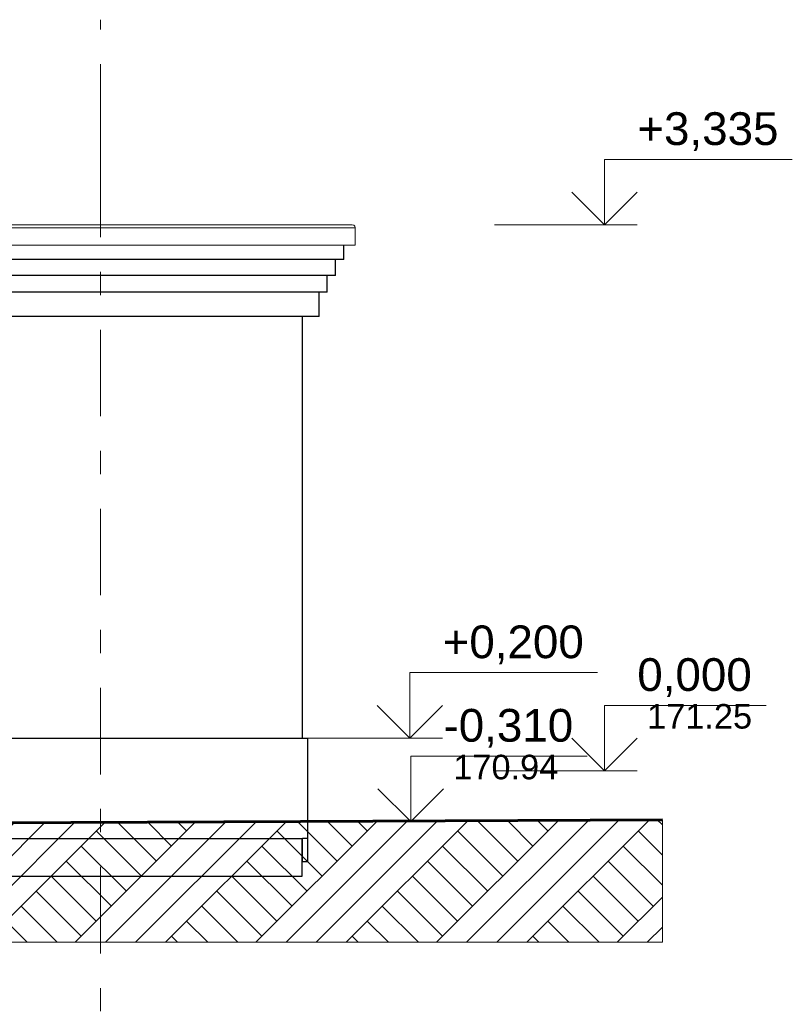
# Model space of a CAD drawing. Header units: millimetres. Extents: x -15683 to 202647, y -7448 to 20513.
# Tile 13 of 114: x -3041 to 1677, y -1426 to 4589. Entities that reach past the tile are written whole.
import ezdxf
from ezdxf.enums import TextEntityAlignment as Align

# ---------------------------------------------------------------- set-up
doc = ezdxf.new("R2010")
doc.units = ezdxf.units.MM
doc.header["$MEASUREMENT"] = 0
doc.linetypes.add('Штрих-Штриховая', pattern=[1093.611073, 529.166651, -211.666656, 141.111112, -211.666656])
for name, color, linetype, lineweight in [('1 Молдинги_Ном._пера__41', 7, 'Continuous', 60), ('1_Цоколь_Ном._пера__21', 7, 'Continuous', 30), ('2D - Общий_Ном._пера__2', 8, 'Continuous', 15), ('2D - Общий_Ном._пера__74', 255, 'Continuous', 0), ('Новый_1 Молдинги_Ном._пера__21', 7, 'Continuous', 30), ('Новый_Конструктив - Стены Внутренние несущие_Ном._пера__21', 7, 'Continuous', 30), ('Новый_Конструктив - Стены Несущие_Ном._пера__21', 7, 'Continuous', 30), ('Новый_Стены новые наружные_Ном._пера__21', 7, 'Continuous', 30), ('Новый_Фартук парапета_Ном._пера__1', 7, 'Continuous', 15), ('Размер - Отметка Уровня_Ном._пера__120', 7, 'Continuous', 5), ('Элемент Модели - Оси_Ном._пера__1', 7, 'Continuous', 15), ('Элемент Модели - Оси_Ном._пера__2', 8, 'Continuous', 15)]:
    doc.layers.add(name, color=color, linetype=linetype, lineweight=lineweight)
for name, color, linetype in [('1_Цоколь', 7, 'Continuous'), ('Новый_1 Молдинги', 7, 'Continuous'), ('Новый_Конструктив - Стены Внутренние несущие', 7, 'Continuous'), ('Новый_Конструктив - Стены Несущие', 7, 'Continuous'), ('Новый_Стены новые наружные', 7, 'Continuous'), ('Новый_Фартук парапета', 7, 'Continuous'), ('Размер - Отметка Уровня', 7, 'Continuous'), ('Элемент Модели - Оси', 7, 'Continuous')]:
    doc.layers.add(name, color=color, linetype=linetype)
doc.styles.add('СГЕНЕРИР_СТИЛЬ_1', font='arial.ttf')

# ---------------------------------------------------------------- blocks, each defined once
blk = doc.blocks.new('Элемент Разреза_8_1')
at = {"layer": 'Новый_Конструктив - Стены Несущие_Ном._пера__21', "color": 7, "linetype": 'Continuous', "lineweight": 30}
blk.add_line((-1317.2, 2775), (-1317.2, 2225), dxfattribs=at)
blk = doc.blocks.new('Элемент Разреза_15_1')
at = {"layer": 'Новый_Фартук парапета_Ном._пера__1', "color": 7, "linetype": 'Continuous', "lineweight": 15}
for p, q in [((-7467.2, 3335), (-7450.8, 3335)), ((-7467.2, 3317.6), (-7450.8, 3317.6)), ((-7340.8, 3335), (-1010.7, 3335)), ((-7340.8, 3317.6), (-992.2, 3317.6)), ((-1010.7, 3335), (-1001.5, 3333)), ((-1001.5, 3333), (-994.7, 3326.6)), ((-994.7, 3326.6), (-992.2, 3317.6)), ((-992.2, 3317.6), (-992.2, 3212.2)), ((-7467.2, 3212.2), (-7450.8, 3212.2)), ((-7340.8, 3212.2), (-992.2, 3212.2))]:
    blk.add_line(p, q, dxfattribs=at)
blk = doc.blocks.new('Элемент Разреза_19_1')
at = {"layer": 'Новый_1 Молдинги_Ном._пера__21', "color": 7, "linetype": 'Continuous', "lineweight": 30}
for p, q in [((-7466.2, 3124.4), (-7466.2, 3212.2)), ((-1062.9, 3124.4), (-1062.9, 3212.2)), ((-7450.8, 3124.4), (-7466.2, 3124.4)), ((-7466.2, 3025), (-7466.2, 3124.4)), ((-1062.9, 3124.4), (-7340.8, 3124.4)), ((-1112.9, 3025), (-1112.9, 3124.4)), ((-7466.2, 2925), (-7466.2, 3025)), ((-7450.8, 3025), (-7466.2, 3025)), ((-1112.9, 3025), (-7340.8, 3025)), ((-1162.9, 2925), (-1162.9, 3025)), ((-7466.2, 2775), (-7466.2, 2925)), ((-7450.8, 2925), (-7466.2, 2925)), ((-1162.9, 2925), (-7340.8, 2925)), ((-1212.9, 2775), (-1212.9, 2925)), ((-7450.8, 2775), (-7466.2, 2775)), ((-1212.9, 2775), (-7340.8, 2775))]:
    blk.add_line(p, q, dxfattribs=at)
blk = doc.blocks.new('Элемент Разреза_23_1')
at = {"layer": '1_Цоколь_Ном._пера__21', "color": 7, "linetype": 'Continuous', "lineweight": 30}
for p, q in [((-1314.8, 200), (-1284.8, 200)), ((-1284.8, 200), (-1284.8, -413.5)), ((-1314.8, -555.8), (-1314.8, -413.5)), ((-1284.8, -413.5), (-1314.8, -413.5)), ((-1284.8, -413.5), (-1284.8, -555.8)), ((-1284.8, -555.8), (-1314.8, -555.8))]:
    blk.add_line(p, q, dxfattribs=at)
blk = doc.blocks.new('Элемент Разреза_24_1')
at = {"layer": '1_Цоколь_Ном._пера__21', "color": 7, "linetype": 'Continuous', "lineweight": 30}
for p, q in [((-5925, 200), (-5280.1, 200)), ((-5170.1, 200), (-1314.8, 200)), ((-5925, -413.5), (-1314.8, -413.5))]:
    blk.add_line(p, q, dxfattribs=at)
blk = doc.blocks.new('Элемент Разреза_42_1')
at = {"layer": 'Новый_Конструктив - Стены Внутренние несущие_Ном._пера__21', "color": 7, "linetype": 'Continuous', "lineweight": 30}
blk.add_line((-1317.2, 2225), (-1317.2, 200), dxfattribs=at)
blk = doc.blocks.new('Элемент Разреза_56_1')
at = {"layer": 'Новый_Стены новые наружные_Ном._пера__21', "color": 7, "linetype": 'Continuous', "lineweight": 30}
for p, q in [((-1317.2, -642.9), (-1317.2, -413.5)), ((-5957.2, -642.9), (-1317.2, -642.9))]:
    blk.add_line(p, q, dxfattribs=at)
blk = doc.blocks.new('Элемент Разреза_57_1')
at = {"layer": '1_Цоколь_Ном._пера__21', "color": 7, "linetype": 'Continuous', "lineweight": 30}
blk.add_line((-1314.8, -555.8), (-1317.2, -555.8), dxfattribs=at)
blk = doc.blocks.new('Стандартный Маркер Сетки[1]_1', base_point=(-2547.2, 4588.6))
at = {"layer": 'Элемент Модели - Оси_Ном._пера__2', "color": 8, "linetype": 'Штрих-Штриховая', "lineweight": 15}
for q in [(-2547.2, 4588.6), (-2547.2, -5200)]:
    blk.add_line((-2547.2, 3788.6), q, dxfattribs=at)
at = {"layer": 'Элемент Модели - Оси_Ном._пера__1', "color": 7, "lineweight": 15, "style": 'СГЕНЕРИР_СТИЛЬ_1'}
blk.add_attdef('AC_MarkerText_1', text='', height=350, rotation=360, dxfattribs=at).set_placement((-2547.2, -6300), align=Align.TOP_CENTER)
blk = doc.blocks.new('Отметка высоты (ГОСТ)[5]_1', base_point=(530, 3335))
at = {"layer": 'Размер - Отметка Уровня_Ном._пера__120', "color": 7, "linetype": 'Continuous', "lineweight": 5}
for p, q in [((530, 3335), (530, 3735)), ((530, 3735), (1676.6, 3735)), ((530, 3335), (330, 3535)), ((530, 3335), (730, 3535)), ((-142.8, 3335), (730, 3335))]:
    blk.add_line(p, q, dxfattribs=at)
at = {"layer": 'Размер - Отметка Уровня_Ном._пера__120', "color": 7, "lineweight": 5, "insert": (730, 3764.7), "char_height": 200, "attachment_point": 7, "style": 'СГЕНЕРИР_СТИЛЬ_1'}
blk.add_mtext('\\A1;+3,335{\\H0.66x;\\S^  ;}', dxfattribs=at)
at = {"layer": 'Размер - Отметка Уровня_Ном._пера__120', "color": 7, "lineweight": 5, "style": 'СГЕНЕРИР_СТИЛЬ_1'}
blk.add_attdef('addText', text='', height=150, dxfattribs=at).set_placement((790, 3499.3), align=Align.BOTTOM_LEFT)
blk = doc.blocks.new('Отметка высоты (ГОСТ)[6]_1', base_point=(-658.9, 200))
at = {"layer": 'Размер - Отметка Уровня_Ном._пера__120', "color": 7, "linetype": 'Continuous', "lineweight": 5}
for p, q in [((-658.9, 200), (-658.9, 600)), ((-658.9, 600), (487.7, 600)), ((-658.9, 200), (-858.9, 400)), ((-658.9, 200), (-458.9, 400)), ((-1331.7, 200), (-458.9, 200))]:
    blk.add_line(p, q, dxfattribs=at)
at = {"layer": 'Размер - Отметка Уровня_Ном._пера__120', "color": 7, "lineweight": 5, "insert": (-458.9, 629.7), "char_height": 200, "attachment_point": 7, "style": 'СГЕНЕРИР_СТИЛЬ_1'}
blk.add_mtext('\\A1;+0,200{\\H0.66x;\\S^  ;}', dxfattribs=at)
at = {"layer": 'Размер - Отметка Уровня_Ном._пера__120', "color": 7, "lineweight": 5, "style": 'СГЕНЕРИР_СТИЛЬ_1'}
blk.add_attdef('addText', text='', height=150, dxfattribs=at).set_placement((-398.9, 364.3), align=Align.BOTTOM_LEFT)
blk = doc.blocks.new('Отметка высоты (ГОСТ)[7]_1', base_point=(-653.5, -310))
at = {"layer": 'Размер - Отметка Уровня_Ном._пера__120', "color": 7, "linetype": 'Continuous', "lineweight": 5}
for p, q in [((-653.5, -310), (-653.5, 90)), ((-653.5, 90), (424.2, 90)), ((-653.5, -310), (-853.5, -110)), ((-653.5, -310), (-453.5, -110)), ((-1326.3, -310), (-453.5, -310))]:
    blk.add_line(p, q, dxfattribs=at)
at = {"layer": 'Размер - Отметка Уровня_Ном._пера__120', "color": 7, "lineweight": 5, "insert": (-453.5, 119.7), "char_height": 200, "attachment_point": 7, "style": 'СГЕНЕРИР_СТИЛЬ_1'}
blk.add_mtext('\\A1;-0,310{\\H0.66x;\\S^  ;}', dxfattribs=at)
at = {"layer": 'Размер - Отметка Уровня_Ном._пера__120', "color": 7, "lineweight": 5, "style": 'СГЕНЕРИР_СТИЛЬ_1'}
blk.add_attdef('addText', text='', height=150, dxfattribs=at).set_placement((-393.5, -96.8), align=Align.BOTTOM_LEFT)
blk = doc.blocks.new('Отметка высоты (ГОСТ)[8]_1', base_point=(530, 0))
at = {"layer": 'Размер - Отметка Уровня_Ном._пера__120', "color": 7, "linetype": 'Continuous', "lineweight": 5}
for p, q in [((530, 0), (530, 400)), ((530, 400), (1516.4, 400)), ((530, 0), (330, 200)), ((530, 0), (730, 200)), ((-142.8, 0), (730, 0))]:
    blk.add_line(p, q, dxfattribs=at)
at = {"layer": 'Размер - Отметка Уровня_Ном._пера__120', "color": 7, "lineweight": 5, "insert": (730, 429.7), "char_height": 200, "attachment_point": 7, "style": 'СГЕНЕРИР_СТИЛЬ_1'}
blk.add_mtext('\\A1;0,000{\\H0.66x;\\S^  ;}', dxfattribs=at)
at = {"layer": 'Размер - Отметка Уровня_Ном._пера__120', "color": 7, "lineweight": 5, "style": 'СГЕНЕРИР_СТИЛЬ_1'}
blk.add_attdef('addText', text='', height=150, dxfattribs=at).set_placement((790, 213.2), align=Align.BOTTOM_LEFT)

msp = doc.modelspace()

# ---------------------------------------------------------------- hatches: boundary and pattern name
at = {"layer": '2D - Общий_Ном._пера__2', "linetype": 'Continuous', "lineweight": 15}
h = msp.add_hatch(dxfattribs=at)
h.set_pattern_fill('ГРУНТ_02_0001', color=8, style=0, pattern_type=2)
h.set_pattern_definition([(45, (0, 0), (-275.772, 275.772), []), (45, (-91.9, 91.9), (-551.543, 551.543), []), (45, (-183.85, 183.85), (-551.543, 551.543), []), (135, (-275.77, 275.77), (91.9239, 91.9239), [390, -390])])
h.paths.add_polyline_path([(-14541.5, -23.2), (-7467.2, -100), (-7467.2, -337.8), (-1283.9, -309.3), (883, -300), (883, -1047.5), (-14541.5, -1047.5)])

# ---------------------------------------------------------------- linework, layer by layer
at = {"layer": '1 Молдинги_Ном._пера__41', "color": 7, "linetype": 'Continuous', "lineweight": 60}
for p, q in [((883, -300), (-1326.3, -310)), ((-1326.3, -310), (-7467.2, -337.8))]:
    msp.add_line(p, q, dxfattribs=at)
at = {"layer": '2D - Общий_Ном._пера__74', "color": 255, "linetype": 'Continuous', "lineweight": 0, "flags": 128}
msp.add_lwpolyline([(-14541.5, -23.2), (-7467.2, -100), (-7467.2, -337.8), (-1283.9, -309.3), (883, -300), (883, -1047.5), (-14541.5, -1047.5)], close=True, dxfattribs=at)

# ---------------------------------------------------------------- block references
at = {"layer": '1_Цоколь', "lineweight": 0}
for name in ['Элемент Разреза_24_1', 'Элемент Разреза_23_1', 'Элемент Разреза_57_1']:
    msp.add_blockref(name, (0, 0), dxfattribs=at)
at = {"layer": 'Новый_1 Молдинги', "lineweight": 0}
msp.add_blockref('Элемент Разреза_19_1', (0, 0), dxfattribs=at)
at = {"layer": 'Новый_Конструктив - Стены Внутренние несущие', "lineweight": 0}
msp.add_blockref('Элемент Разреза_42_1', (0, 0), dxfattribs=at)
at = {"layer": 'Новый_Конструктив - Стены Несущие', "lineweight": 0}
msp.add_blockref('Элемент Разреза_8_1', (0, 0), dxfattribs=at)
at = {"layer": 'Новый_Стены новые наружные', "lineweight": 0}
msp.add_blockref('Элемент Разреза_56_1', (0, 0), dxfattribs=at)
at = {"layer": 'Новый_Фартук парапета', "lineweight": 0}
msp.add_blockref('Элемент Разреза_15_1', (0, 0), dxfattribs=at)
at = {"layer": 'Размер - Отметка Уровня', "color": 104, "linetype": 'Continuous', "lineweight": 15, "true_color": 0x029e21}
for name, p in [('Отметка высоты (ГОСТ)[5]_1', (530, 3335)), ('Отметка высоты (ГОСТ)[6]_1', (-658.9, 200))]:
    msp.add_blockref(name, p, dxfattribs=at)
for name, p, values in [('Отметка высоты (ГОСТ)[8]_1', (530, 0), {'addText': '171.25'}), ('Отметка высоты (ГОСТ)[7]_1', (-653.5, -310), {'addText': '170.94'})]:
    msp.add_blockref(name, p, dxfattribs=at).add_auto_attribs(values)
at = {"layer": 'Элемент Модели - Оси', "color": 8, "linetype": 'Continuous', "lineweight": 15}
msp.add_blockref('Стандартный Маркер Сетки[1]_1', (-2547.2, 4588.6), dxfattribs=at)

doc.saveas('drawing.dxf')
